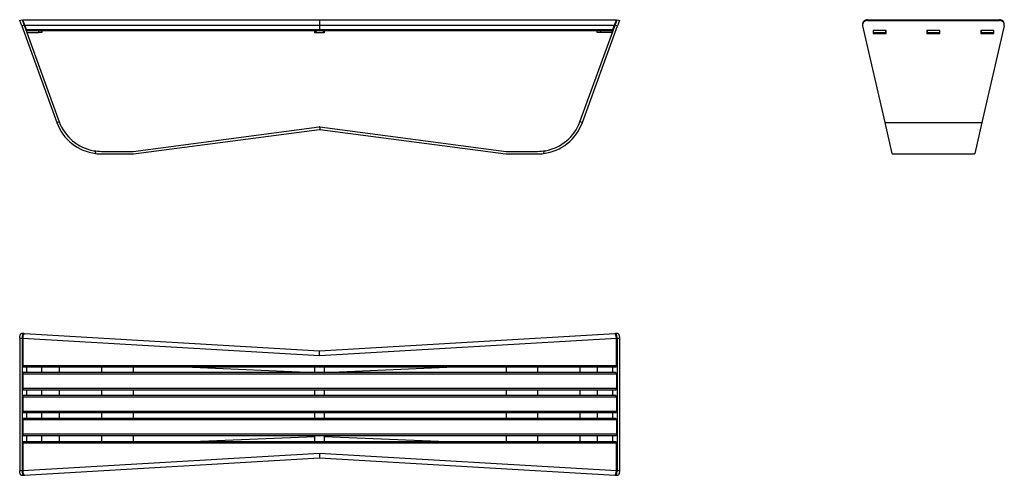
# Model space of a CAD drawing. Header units: millimetres. Extents: x 46 to 253, y 57 to 153.
import ezdxf

# ---------------------------------------------------------------- set-up
doc = ezdxf.new("R2010")
doc.units = ezdxf.units.MM

msp = doc.modelspace()

# ---------------------------------------------------------------- linework, layer by layer
at = {"color": 7, "linetype": 'Continuous', "lineweight": 25}
for p, q in [((46.45, 152.6), (46.95, 152.78)), ((46.87, 151.46), (46.45, 152.6)), ((47.37, 151.64), (46.87, 151.46)), ((46.87, 151.46), (54.25, 131.18)), ((46.95, 152.78), (47.37, 151.64)), ((47.09, 152.78), (109.45, 152.78)), ((47.53, 151.56), (47.09, 152.78)), ((47.37, 151.64), (54.75, 131.36)), ((109.45, 151.56), (47.53, 151.56)), ((47.53, 151.56), (47.84, 150.71)), ((109.45, 152.78), (171.82, 152.78)), ((109.45, 152.78), (109.45, 151.56)), ((171.37, 151.56), (109.45, 151.56)), ((109.45, 151.56), (109.45, 150.71)), ((164.16, 131.36), (171.54, 151.64)), ((164.66, 131.18), (172.04, 151.46)), ((171.06, 150.71), (171.37, 151.56)), ((171.82, 152.78), (171.37, 151.56)), ((171.54, 151.64), (171.95, 152.78)), ((172.04, 151.46), (171.54, 151.64)), ((171.95, 152.78), (172.45, 152.6)), ((172.45, 152.6), (172.04, 151.46)), ((223.54, 151.84), (223.54, 151.66)), ((228.24, 131.18), (223.56, 151.46)), ((224.54, 152.78), (224.54, 152.6)), ((224.54, 152.78), (252.3, 152.78)), ((224.54, 152.6), (252.3, 152.6)), ((253.28, 151.46), (248.6, 131.18)), ((252.3, 152.6), (252.3, 152.78)), ((253.3, 151.66), (253.3, 151.84)), ((47.79, 150.48), (47.92, 150.48)), ((47.84, 150.71), (109.45, 150.71)), ((47.94, 150.45), (47.84, 150.71)), ((47.92, 150.13), (47.92, 150.48)), ((47.92, 150.48), (47.92, 150.48)), ((109.45, 150.45), (47.94, 150.45)), ((47.94, 150.08), (50.45, 150.08)), ((51.12, 150.08), (50.45, 150.08)), ((51.12, 150.45), (51.12, 150.08)), ((108.45, 150.05), (108.45, 150.45)), ((108.65, 150.05), (108.45, 150.05)), ((108.65, 150.45), (108.65, 150.05)), ((110.25, 150.05), (108.65, 150.05)), ((109.45, 150.71), (171.06, 150.71)), ((109.45, 150.71), (109.45, 150.45)), ((170.97, 150.45), (109.45, 150.45)), ((110.25, 150.05), (110.25, 150.45)), ((110.45, 150.05), (110.25, 150.05)), ((110.45, 150.45), (110.45, 150.05)), ((167.79, 150.08), (167.79, 150.45)), ((168.45, 150.08), (167.79, 150.08)), ((170.97, 150.08), (168.45, 150.08)), ((171.06, 150.71), (170.97, 150.45)), ((170.99, 150.48), (170.98, 150.48)), ((170.99, 150.13), (170.99, 150.48)), ((171.11, 150.48), (170.99, 150.48)), ((225.75, 150.48), (225.75, 149.9)), ((228.49, 150.48), (225.75, 150.48)), ((225.75, 150.08), (228.42, 150.08)), ((225.75, 149.9), (228.49, 149.9)), ((228.42, 150.08), (228.42, 150.48)), ((228.49, 150.08), (228.42, 150.08)), ((228.49, 149.9), (228.49, 150.48)), ((237.05, 150.48), (237.05, 149.9)), ((239.79, 150.48), (237.05, 150.48)), ((237.09, 150.08), (237.05, 150.08)), ((237.05, 149.9), (239.79, 149.9)), ((237.09, 150.48), (237.09, 150.08)), ((237.09, 150.08), (239.75, 150.08)), ((239.75, 150.08), (239.75, 150.48)), ((239.79, 150.08), (239.75, 150.08)), ((239.79, 149.9), (239.79, 150.48)), ((248.35, 150.48), (248.35, 149.9)), ((251.09, 150.48), (248.35, 150.48)), ((248.42, 150.08), (248.35, 150.08)), ((248.35, 149.9), (251.09, 149.9)), ((248.42, 150.48), (248.42, 150.08)), ((248.42, 150.08), (251.09, 150.08)), ((251.09, 149.9), (251.09, 150.48)), ((54.25, 131.18), (54.75, 131.36)), ((164.66, 131.18), (164.16, 131.36)), ((228.24, 131.18), (248.6, 131.18)), ((229.74, 124.68), (228.24, 131.18)), ((248.6, 131.18), (247.1, 124.68)), ((70.28, 125.13), (109.38, 130.28)), ((70.35, 124.61), (109.45, 129.75)), ((109.46, 129.75), (109.53, 129.74)), ((109.53, 130.28), (109.53, 129.74)), ((109.53, 130.28), (148.63, 125.13)), ((109.53, 129.74), (148.56, 124.61)), ((63.65, 125.13), (70.28, 125.13)), ((63.65, 124.6), (70.28, 124.6)), ((148.63, 125.13), (155.26, 125.13)), ((148.63, 124.6), (155.26, 124.6)), ((229.79, 124.6), (247.04, 124.6)), ((46.95, 85.86), (46.45, 85.86)), ((46.45, 85.86), (46.45, 58.09)), ((47.3, 86.86), (46.8, 86.86)), ((46.95, 85.86), (46.95, 58.09)), ((109.45, 82.19), (47.09, 85.86)), ((47.09, 85.86), (47.09, 80.12)), ((47.39, 86.83), (47.37, 86.84)), ((109.45, 83.19), (47.45, 86.84)), ((171.46, 86.84), (109.45, 83.19)), ((171.82, 85.86), (109.45, 82.19)), ((171.54, 86.84), (171.52, 86.83)), ((172.11, 86.86), (171.61, 86.86)), ((171.82, 80.12), (171.82, 85.86)), ((171.95, 85.86), (171.95, 58.09)), ((172.45, 85.86), (171.95, 85.86)), ((172.45, 85.86), (172.45, 58.09)), ((109.45, 82.19), (109.45, 83.19)), ((47.09, 80.12), (171.82, 80.12)), ((171.7, 79.79), (47.21, 79.79)), ((171.7, 78.65), (47.21, 78.65)), ((47.92, 78.65), (47.92, 79.79)), ((51.12, 78.65), (51.12, 79.79)), ((82.78, 79.79), (108.45, 78.69)), ((108.45, 78.65), (108.45, 79.79)), ((110.45, 79.79), (110.45, 78.65)), ((110.45, 78.68), (136.19, 79.79)), ((167.79, 79.79), (167.79, 78.65)), ((170.99, 79.79), (170.99, 78.65)), ((171.82, 78.32), (47.09, 78.32)), ((47.09, 78.32), (47.09, 75.32)), ((171.82, 78.32), (171.82, 75.32)), ((171.82, 75.32), (47.09, 75.32)), ((171.7, 74.99), (47.21, 74.99)), ((47.92, 73.85), (47.92, 74.99)), ((51.12, 73.85), (51.12, 74.99)), ((108.45, 73.85), (108.45, 74.99)), ((110.45, 74.99), (110.45, 73.85)), ((167.79, 74.99), (167.79, 73.85)), ((170.99, 74.99), (170.99, 73.85)), ((171.82, 73.52), (47.09, 73.52)), ((47.09, 73.52), (47.09, 70.52)), ((171.7, 73.85), (47.21, 73.85)), ((171.82, 73.52), (171.82, 70.52)), ((171.82, 70.52), (47.09, 70.52)), ((171.82, 68.72), (47.09, 68.72)), ((47.09, 68.72), (47.09, 65.72)), ((171.7, 70.19), (47.21, 70.19)), ((171.7, 69.05), (47.21, 69.05)), ((47.92, 69.05), (47.92, 70.19)), ((51.12, 69.05), (51.12, 70.19)), ((108.45, 69.05), (108.45, 70.19)), ((110.45, 70.19), (110.45, 69.05)), ((167.79, 70.19), (167.79, 69.05)), ((170.99, 70.19), (170.99, 69.05)), ((171.82, 68.72), (171.82, 65.72)), ((171.82, 65.72), (47.09, 65.72)), ((171.7, 65.39), (47.21, 65.39)), ((47.21, 64.17), (171.7, 64.17)), ((47.92, 64.17), (47.92, 65.39)), ((51.12, 64.17), (51.12, 65.39)), ((82.78, 64.17), (108.45, 65.26)), ((108.45, 64.17), (108.45, 65.39)), ((110.45, 65.39), (110.45, 64.17)), ((110.45, 65.27), (136.19, 64.17)), ((167.79, 65.39), (167.79, 64.17)), ((170.99, 65.39), (170.99, 64.17)), ((171.82, 63.84), (47.09, 63.84)), ((47.09, 63.84), (47.09, 58.1)), ((171.82, 58.1), (171.82, 63.84)), ((47.09, 58.1), (109.45, 61.76)), ((47.45, 57.11), (109.45, 60.76)), ((109.45, 61.76), (171.82, 58.1)), ((109.45, 61.76), (109.45, 60.76)), ((109.45, 60.76), (171.46, 57.11)), ((46.45, 58.09), (46.95, 58.09)), ((171.95, 58.09), (172.45, 58.09)), ((46.8, 57.09), (47.3, 57.09)), ((47.37, 57.12), (47.39, 57.13)), ((171.52, 57.13), (171.54, 57.12)), ((171.61, 57.09), (172.11, 57.09))]:
    msp.add_line(p, q, dxfattribs=at)
at = {"color": 8, "linetype": 'Continuous', "lineweight": 25}
for p, q in [((50.45, 150.08), (50.45, 150.45)), ((168.45, 150.45), (168.45, 150.08)), ((54.75, 79.79), (54.75, 78.65)), ((63.65, 79.79), (63.65, 78.65)), ((70.28, 79.79), (70.28, 78.65)), ((70.28, 79.79), (70.28, 78.65)), ((148.63, 79.79), (148.63, 78.65)), ((148.63, 79.79), (148.63, 78.65)), ((155.26, 79.79), (155.26, 78.65)), ((164.16, 79.79), (164.16, 78.65)), ((54.75, 74.99), (54.75, 73.85)), ((63.65, 74.99), (63.65, 73.85)), ((70.28, 74.99), (70.28, 73.85)), ((70.28, 74.99), (70.28, 73.85)), ((148.63, 74.99), (148.63, 73.85)), ((148.63, 74.99), (148.63, 73.85)), ((155.26, 74.99), (155.26, 73.85)), ((164.16, 74.99), (164.16, 73.85)), ((54.75, 70.19), (54.75, 69.05)), ((63.65, 70.19), (63.65, 69.05)), ((70.28, 70.19), (70.28, 69.05)), ((70.28, 70.19), (70.28, 69.05)), ((148.63, 70.19), (148.63, 69.05)), ((148.63, 70.19), (148.63, 69.05)), ((155.26, 70.19), (155.26, 69.05)), ((164.16, 70.19), (164.16, 69.05)), ((54.75, 65.39), (54.75, 64.17)), ((63.65, 65.39), (63.65, 64.17)), ((70.28, 65.39), (70.28, 64.17)), ((70.28, 65.39), (70.28, 64.17)), ((148.63, 65.39), (148.63, 64.17)), ((148.63, 65.39), (148.63, 64.17)), ((155.26, 65.39), (155.26, 64.17)), ((164.16, 65.39), (164.16, 64.17))]:
    msp.add_line(p, q, dxfattribs=at)
at = {"color": 7, "linetype": 'Continuous', "lineweight": 25, "flags": 128}
for points in [[(224.54, 152.6), (224.37, 152.59), (224.22, 152.55), (224.07, 152.49), (223.93, 152.41), (223.81, 152.31), (223.71, 152.19), (223.63, 152.06), (223.57, 151.91), (223.54, 151.76), (223.54, 151.61), (223.56, 151.46)], [(253.28, 151.46), (253.3, 151.61), (253.3, 151.76), (253.27, 151.91), (253.21, 152.06), (253.13, 152.19), (253.03, 152.31), (252.91, 152.41), (252.77, 152.49), (252.62, 152.55), (252.47, 152.59), (252.3, 152.6)], [(46.45, 85.86), (46.46, 86.02), (46.47, 86.18), (46.49, 86.33), (46.52, 86.47), (46.56, 86.59), (46.6, 86.69), (46.65, 86.77), (46.7, 86.82), (46.76, 86.86), (46.8, 86.86)], [(47.37, 86.84), (47.31, 86.86), (47.26, 86.86), (47.2, 86.82), (47.15, 86.77), (47.1, 86.69), (47.06, 86.59), (47.02, 86.47), (46.99, 86.33), (46.97, 86.18), (46.96, 86.02), (46.95, 85.86)], [(171.95, 85.86), (171.95, 86.02), (171.93, 86.18), (171.91, 86.33), (171.88, 86.47), (171.85, 86.59), (171.8, 86.69), (171.75, 86.77), (171.7, 86.82), (171.65, 86.86), (171.59, 86.86), (171.54, 86.84)], [(172.11, 86.86), (172.15, 86.86), (172.2, 86.82), (172.26, 86.77), (172.3, 86.69), (172.35, 86.59), (172.38, 86.47), (172.41, 86.33), (172.44, 86.18), (172.45, 86.02), (172.45, 85.86)], [(46.8, 57.09), (46.76, 57.1), (46.7, 57.13), (46.65, 57.19), (46.6, 57.27), (46.56, 57.37), (46.52, 57.49), (46.49, 57.63), (46.47, 57.77), (46.46, 57.93), (46.45, 58.09)], [(46.95, 58.09), (46.96, 57.93), (46.97, 57.77), (46.99, 57.63), (47.02, 57.49), (47.06, 57.37), (47.1, 57.27), (47.15, 57.19), (47.2, 57.13), (47.26, 57.1), (47.31, 57.09), (47.37, 57.12)], [(171.54, 57.12), (171.59, 57.09), (171.65, 57.1), (171.7, 57.13), (171.75, 57.19), (171.8, 57.27), (171.85, 57.37), (171.88, 57.49), (171.91, 57.63), (171.93, 57.77), (171.95, 57.93), (171.95, 58.09)], [(172.45, 58.09), (172.45, 57.93), (172.44, 57.77), (172.41, 57.63), (172.38, 57.49), (172.35, 57.37), (172.3, 57.27), (172.26, 57.19), (172.2, 57.13), (172.15, 57.1), (172.11, 57.09)]]:
    msp.add_lwpolyline(points, dxfattribs=at)
at = {"color": 7, "linetype": 'Continuous', "lineweight": 25}
for centre, radius, start, end in [((224.5, 151.81), 0.97, 88.2148, 178.2235), ((252.33, 151.81), 0.97, 1.7765, 91.7852), ((63.65, 134.6), 10, 200, 262.8831), ((63.65, 134.6), 9.47, 200, 260.0719), ((155.26, 134.6), 10, 277.1388, 340), ((155.26, 134.6), 9.47, 279.9585, 340), ((109.45, 129.72), 0.567, 82.5, 97.5), ((109.45, 129.72), 0.0333, 82.5, 97.5), ((63.65, 134.6), 9.47, 260.0719, 270), ((63.65, 134.6), 10, 262.8831, 270), ((70.28, 125.17), 0.0333, 270, 277.5), ((70.28, 125.17), 0.567, 270, 277.5), ((148.63, 125.17), 0.567, 262.5, 270), ((148.63, 125.17), 0.0333, 262.5, 270), ((155.26, 134.6), 9.47, 270, 279.9585), ((155.26, 134.6), 10, 270, 277.1388)]:
    msp.add_arc(centre, radius, start, end, dxfattribs=at)
for centre, major_axis, ratio, start_param, end_param in [((229.79, 134.6), (0, 10), 0.042686, 3.017379, 3.141593), ((247.04, 134.6), (0, 10), 0.042686, 3.141593, 3.265806), ((47.45, 85.84), (-0.01, 1), 0.363152, 6.258581, 7.829378), ((171.46, 85.84), (0.01, 1), 0.363152, 4.736993, 6.307789), ((47.21, 80.12), (0, 0.333), 0.36397, 1.570796, 3.141593), ((47.21, 78.32), (0, 0.333), 0.36397, 0, 1.570796), ((171.7, 80.12), (0, 0.333), 0.36397, 3.141593, 4.712389), ((171.7, 78.32), (0, 0.333), 0.36397, 4.712389, 6.283185), ((47.21, 75.32), (0, 0.333), 0.36397, 1.570796, 3.141593), ((171.7, 75.32), (0, 0.333), 0.36397, 3.141593, 4.712389), ((47.21, 73.52), (0, 0.333), 0.36397, 0, 1.570796), ((171.7, 73.52), (0, 0.333), 0.36397, 4.712389, 6.283185), ((47.21, 70.52), (0, 0.333), 0.36397, 1.570796, 3.141593), ((171.7, 70.52), (0, 0.333), 0.36397, 3.141593, 4.712389), ((47.21, 68.72), (0, 0.333), 0.36397, 0, 1.570796), ((171.7, 68.72), (0, 0.333), 0.36397, 4.712389, 6.283185), ((47.21, 65.72), (0, 0.333), 0.36397, 1.570796, 3.141593), ((47.21, 63.84), (0, 0.333), 0.36397, 0, 1.570796), ((171.7, 65.72), (0, 0.333), 0.36397, 3.141593, 4.712389), ((171.7, 63.84), (0, 0.333), 0.36397, 4.712389, 6.283185), ((47.45, 58.12), (0.01, 1), 0.363152, 1.5954, 3.166196), ((171.46, 58.12), (-0.01, 1), 0.363152, 3.116989, 4.687785)]:
    msp.add_ellipse(centre, major_axis=major_axis, ratio=ratio, start_param=start_param, end_param=end_param, dxfattribs=at)
for points, knots in [([(62.01, 125.28), (62.05, 125.27), (62.11, 125.25), (62.21, 125.17), (62.29, 125.04), (62.36, 124.86), (62.39, 124.74), (62.41, 124.68)], [0, 0, 0, 0, 0.129064, 0.257641, 0.494404, 0.745252, 1, 1, 1, 1]), ([(156.5, 124.68), (156.52, 124.73), (156.54, 124.84), (156.61, 125), (156.69, 125.15), (156.79, 125.25), (156.86, 125.27), (156.9, 125.28)], [0, 0, 0, 0, 0.197993, 0.454254, 0.711991, 0.855945, 1, 1, 1, 1])]:
    msp.add_open_spline(points, degree=3, knots=knots, dxfattribs=at)

doc.saveas('drawing.dxf')
